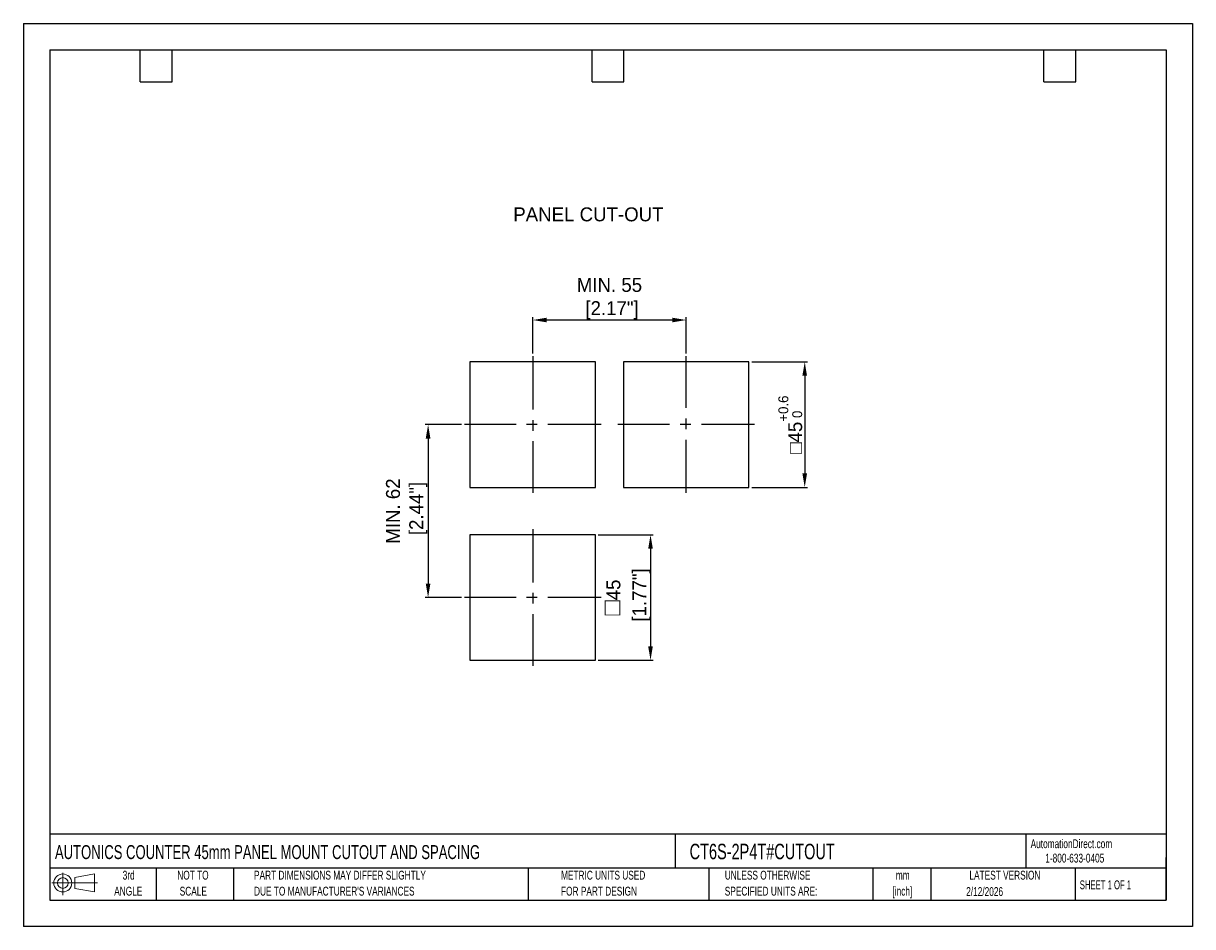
# Model space of a CAD drawing. Header units: millimetres. Extents: x 0 to 419, y 0 to 324.
import ezdxf

# ---------------------------------------------------------------- set-up
doc = ezdxf.new("R2010")
doc.units = ezdxf.units.MM
doc.header["$LTSCALE"] = 1.5
doc.header["$PDSIZE"] = -1
doc.linetypes.add('CENTERX2', pattern=[20.32, 12.7, -2.54, 2.54, -2.54])
doc.layers.add('CENTER', color=40, linetype='CENTERX2')
doc.layers.add('SLD-DEFPOINTS', color=7, linetype='Continuous')
doc.layers.add('DIMENSIONS', color=140, linetype='Continuous', lineweight=25)
doc.layers.add('TEXT', color=140, linetype='Continuous', lineweight=25)
doc.styles.add('SLDTEXTSTYLE0', font='TXT', dxfattribs={"width": 0.7})
doc.styles.add('SLDTEXTSTYLE1', font='TXT', dxfattribs={"width": 0.65})
doc.dimstyles.new('HOMPY_B', dxfattribs={"dimtxt": 5, "dimasz": 2.4, "dimexe": 1, "dimexo": 1, "dimgap": 1, "dimtad": 1, "dimdec": 1, "dimdsep": 46, "dimtxsty": 'Standard', "dimcen": 0, "dimclrd": 256, "dimclre": 256, "dimclrt": 2, "dimazin": 2, "dimtp": 0.1, "dimtm": 0.1, "dimtfac": 0.71, "dimtdec": 1, "dimtmove": 0, "dimatfit": 3, "dimfxl": 0, "dimlwd": -1, "dimlwe": -1, "dimarcsym": 0})
doc.dimstyles.new('HOMPY_B$0', dxfattribs={"dimtxt": 5, "dimasz": 2.4, "dimexe": 1, "dimexo": 1, "dimgap": 1, "dimtad": 1, "dimdec": 1, "dimdsep": 46, "dimtxsty": 'Standard', "dimcen": 0, "dimclrd": 256, "dimclre": 256, "dimclrt": 2, "dimazin": 2, "dimtp": 0.1, "dimtm": 0.1, "dimtfac": 0.71, "dimtdec": 1, "dimtmove": 0, "dimatfit": 3, "dimfxl": 0, "dimlwd": -1, "dimlwe": -1, "dimarcsym": 0})

# ---------------------------------------------------------------- blocks, each defined once
blk = doc.blocks.new('Block11')
at = {"color": 7, "linetype": 'Continuous', "lineweight": 18}
for p, q in [((0, 4.32), (16.31, 4.32)), ((3.88, 7.97), (3.88, 0)), ((8.22, 6.25), (15.26, 7.55)), ((8.22, 2.39), (8.22, 6.25)), ((15.26, 7.55), (15.26, 1.1)), ((8.22, 2.39), (15.26, 1.1))]:
    blk.add_line(p, q, dxfattribs=at)
for radius in [3.23, 1.93]:
    blk.add_circle((3.88, 4.32), radius, dxfattribs=at)
blk = doc.blocks.new('Block12')
at = {"layer": 'SLD-DEFPOINTS'}
blk.add_blockref('Block11', (0, 0), dxfattribs=at)
blk = doc.blocks.new('SW_NOTE_0_1')
at = {"layer": 'TEXT', "color": 0, "linetype": 'CENTERX2', "lineweight": 18, "char_height": 3.175, "attachment_point": 2, "style": 'SLDTEXTSTYLE0'}
for s, insert in [('mm', (4.27, 4.09)), ('[inch]', (4.14, -1.64))]:
    blk.add_mtext(s, dxfattribs=dict(at, insert=insert))
blk = doc.blocks.new('SW_NOTE_0_2')
at = {"layer": 'TEXT', "color": 0, "linetype": 'CENTERX2', "lineweight": 18, "char_height": 3.175, "attachment_point": 1, "style": 'SLDTEXTSTYLE0'}
for s, insert in [('UNLESS OTHERWISE', (0, 4.09)), ('SPECIFIED UNITS ARE:', (0, -1.64))]:
    blk.add_mtext(s, dxfattribs=dict(at, insert=insert))
blk = doc.blocks.new('SW_NOTE_0_3')
at = {"layer": 'TEXT', "color": 0, "linetype": 'CENTERX2', "lineweight": 18, "char_height": 3.175, "attachment_point": 1, "style": 'SLDTEXTSTYLE0'}
for s, insert in [('PART DIMENSIONS MAY DIFFER SLIGHTLY', (0, 4.09)), ("DUE TO MANUFACTURER'S VARIANCES", (0, -1.64))]:
    blk.add_mtext(s, dxfattribs=dict(at, insert=insert))
blk = doc.blocks.new('SW_NOTE_0_4')
at = {"layer": 'TEXT', "color": 0, "linetype": 'CENTERX2', "lineweight": 18, "char_height": 3.175, "attachment_point": 2, "style": 'SLDTEXTSTYLE0'}
for s, insert in [('NOT TO', (7.89, 4.09)), ('SCALE', (8.03, -1.64))]:
    blk.add_mtext(s, dxfattribs=dict(at, insert=insert))
blk = doc.blocks.new('SW_NOTE_0_5')
at = {"layer": 'TEXT', "color": 0, "linetype": 'CENTERX2', "lineweight": 18, "char_height": 3.175, "attachment_point": 2, "style": 'SLDTEXTSTYLE0'}
for s, insert in [('3rd', (3.47, 4.09)), ('ANGLE', (3.33, -1.64))]:
    blk.add_mtext(s, dxfattribs=dict(at, insert=insert))
blk = doc.blocks.new('SW_NOTE_0_6')
at = {"layer": 'TEXT', "color": 0, "linetype": 'CENTERX2', "lineweight": 18, "char_height": 3.175, "attachment_point": 1, "style": 'SLDTEXTSTYLE0'}
for s, insert in [('METRIC UNITS USED', (0, 4.09)), ('FOR PART DESIGN', (0, -1.64))]:
    blk.add_mtext(s, dxfattribs=dict(at, insert=insert))
blk = doc.blocks.new('*D23')
at = {"layer": 'Defpoints', "color": 0}
for p in [(182.57, 217.49), (182.57, 204.49), (237.57, 204.49)]:
    blk.add_point(p, dxfattribs=at)
at = {"layer": 'DIMENSIONS'}
for p, q in [((182.57, 205.49), (182.57, 218.49)), ((237.57, 205.49), (237.57, 218.49)), ((232.57, 217.49), (187.57, 217.49))]:
    blk.add_line(p, q, dxfattribs=at)
for points in [[(187.57, 218.32), (187.57, 216.66), (182.57, 217.49)], [(232.57, 218.32), (232.57, 216.66), (237.57, 217.49)]]:
    blk.add_solid(points, dxfattribs=at)
at = {"layer": 'DIMENSIONS', "insert": (210.07, 225.16), "char_height": 5, "attachment_point": 5}
blk.add_mtext('MIN. 55\\P [2.17"]', dxfattribs=at)
blk = doc.blocks.new('*D21')
at = {"layer": 'Defpoints', "color": 0}
for p in [(158.07, 179.99), (145.07, 117.99), (158.07, 117.99)]:
    blk.add_point(p, dxfattribs=at)
at = {"layer": 'DIMENSIONS'}
for p, q in [((157.07, 179.99), (144.07, 179.99)), ((145.07, 174.99), (145.07, 122.99)), ((157.07, 117.99), (144.07, 117.99))]:
    blk.add_line(p, q, dxfattribs=at)
for points in [[(144.23, 174.99), (145.9, 174.99), (145.07, 179.99)], [(144.23, 122.99), (145.9, 122.99), (145.07, 117.99)]]:
    blk.add_solid(points, dxfattribs=at)
at = {"layer": 'DIMENSIONS', "insert": (137.4, 148.99), "char_height": 5, "attachment_point": 5, "rotation": 90}
blk.add_mtext('MIN. 62\\P [2.44"]', dxfattribs=at)
blk = doc.blocks.new('*D22')
at = {"layer": 'Defpoints', "color": 0}
for p in [(260.07, 202.49), (260.07, 157.49), (280.07, 157.49)]:
    blk.add_point(p, dxfattribs=at)
at = {"layer": 'DIMENSIONS'}
for p, q in [((261.07, 202.49), (281.07, 202.49)), ((280.07, 197.49), (280.07, 162.49)), ((261.07, 157.49), (281.07, 157.49))]:
    blk.add_line(p, q, dxfattribs=at)
for points in [[(279.23, 197.49), (280.9, 197.49), (280.07, 202.49)], [(279.23, 162.49), (280.9, 162.49), (280.07, 157.49)]]:
    blk.add_solid(points, dxfattribs=at)
at = {"layer": 'DIMENSIONS', "insert": (274.92, 179.99), "char_height": 5, "attachment_point": 5, "rotation": 90}
blk.add_mtext('{\\Famgdt|c0;o}45{}{\\H0.71x;\\S+0.6^  0;}', dxfattribs=at)
blk = doc.blocks.new('*D24')
at = {"layer": 'Defpoints', "color": 0}
for p in [(205.07, 140.49), (205.07, 95.49), (224.8, 95.49)]:
    blk.add_point(p, dxfattribs=at)
at = {"layer": 'DIMENSIONS'}
for p, q in [((206.07, 140.49), (225.8, 140.49)), ((224.8, 135.49), (224.8, 100.49)), ((206.07, 95.49), (225.8, 95.49))]:
    blk.add_line(p, q, dxfattribs=at)
for points in [[(223.96, 135.49), (225.63, 135.49), (224.8, 140.49)], [(223.96, 100.49), (225.63, 100.49), (224.8, 95.49)]]:
    blk.add_solid(points, dxfattribs=at)
at = {"layer": 'DIMENSIONS', "insert": (216.16, 117.99), "char_height": 5, "attachment_point": 5, "rotation": 90}
blk.add_mtext('{\\fArial|b0|i0|c0|p34;\\H1.29167x;□}45\\P [1.77"]', dxfattribs=at)

msp = doc.modelspace()

# ---------------------------------------------------------------- linework, layer by layer
at = {"color": 7, "linetype": 'Continuous'}
for p, q in [((0, 323.85), (0, 0)), ((0, 323.85), (419.1, 323.85)), ((419.1, 323.85), (419.1, 0)), ((419.1, 0), (0, 0))]:
    msp.add_line(p, q, dxfattribs=at)
for p, q in [((160.07, 202.49), (160.07, 157.49)), ((205.07, 202.49), (160.07, 202.49)), ((205.07, 157.49), (205.07, 202.49)), ((215.07, 202.49), (215.07, 157.49)), ((260.07, 202.49), (215.07, 202.49)), ((260.07, 157.49), (260.07, 202.49)), ((160.07, 157.49), (205.07, 157.49)), ((215.07, 157.49), (260.07, 157.49)), ((160.07, 140.49), (160.07, 95.49)), ((205.07, 140.49), (160.07, 140.49)), ((205.07, 95.49), (205.07, 140.49)), ((160.07, 95.49), (205.07, 95.49))]:
    msp.add_line(p, q)
at = {"layer": 'CENTER'}
for p, q in [((182.57, 204.49), (182.57, 155.49)), ((237.57, 155.49), (237.57, 204.49)), ((207.07, 179.99), (158.07, 179.99)), ((262.07, 179.99), (213.07, 179.99)), ((182.57, 142.49), (182.57, 93.49)), ((207.07, 117.99), (158.07, 117.99))]:
    msp.add_line(p, q, dxfattribs=at)
at = {"layer": 'TEXT'}
for p, q in [((9.52, 314.32), (409.57, 314.32)), ((9.52, 314.32), (9.52, 9.52)), ((41.91, 302.89), (41.91, 314.32)), ((53.34, 302.89), (53.34, 314.32)), ((203.83, 302.89), (203.83, 314.32)), ((215.26, 302.89), (215.26, 314.32)), ((365.76, 302.89), (365.76, 314.32)), ((377.19, 302.89), (377.19, 314.32)), ((409.57, 314.32), (409.57, 9.52)), ((41.91, 302.89), (53.34, 302.89)), ((203.83, 302.89), (215.26, 302.89)), ((365.76, 302.89), (377.19, 302.89)), ((409.57, 33.19), (9.52, 33.19)), ((233.64, 33.19), (233.64, 20.95)), ((359.36, 33.19), (359.36, 20.95)), ((409.57, 9.52), (409.57, 24.77)), ((409.57, 20.95), (9.52, 20.95)), ((47.62, 20.95), (47.62, 9.52)), ((75.32, 20.95), (75.32, 9.52)), ((180.97, 20.95), (180.97, 9.52)), ((245.67, 20.95), (245.67, 9.52)), ((304.54, 20.95), (304.54, 9.52)), ((325.22, 20.95), (325.22, 9.52)), ((377.02, 20.95), (377.02, 9.52)), ((9.52, 9.52), (409.57, 9.52))]:
    msp.add_line(p, q, dxfattribs=at)

# ---------------------------------------------------------------- block references
at = {"layer": 'SLD-DEFPOINTS'}
msp.add_blockref('Block12', (10.26, 11.33), dxfattribs=at)
at = {"layer": 'TEXT', "linetype": 'CENTERX2', "lineweight": 18}
for name, p in [('SW_NOTE_0_5', (34.27, 15.95)), ('SW_NOTE_0_4', (52.89, 15.95)), ('SW_NOTE_0_3', (82.68, 15.95)), ('SW_NOTE_0_6', (192.72, 15.95)), ('SW_NOTE_0_2', (251.41, 15.95)), ('SW_NOTE_0_1', (310.93, 15.95))]:
    msp.add_blockref(name, p, dxfattribs=at)

# ---------------------------------------------------------------- texts
at = {"layer": 'TEXT'}
msp.add_text('PANEL CUT-OUT', height=5, dxfattribs=at).set_placement((175.6, 252.88))
at = {"layer": 'TEXT', "linetype": 'CENTERX2', "lineweight": 25, "attachment_point": 1, "style": 'SLDTEXTSTYLE0'}
for s, insert, char_height in [('CT6S-2P4T#CUTOUT', (238.81, 29.71), 5.5562), ('AUTONICS COUNTER 45mm PANEL MOUNT CUTOUT AND SPACING', (11.32, 29.22), 5)]:
    msp.add_mtext(s, dxfattribs=dict(at, insert=insert, char_height=char_height))
at = {"layer": 'TEXT', "linetype": 'CENTERX2', "lineweight": 18, "char_height": 3.175}
for s, insert, attachment_point, style in [('AutomationDirect.com', (361.04, 31.31), 1, 'SLDTEXTSTYLE0'), ('1-800-633-0405', (366.29, 26.16), 1, 'SLDTEXTSTYLE0'), ('LATEST VERSION', (351.83, 20.05), 2, 'SLDTEXTSTYLE0'), ('2/12/2026', (344.55, 14.16), 2, 'SLDTEXTSTYLE0'), ('SHEET 1 OF 1', (378.66, 16.58), 1, 'SLDTEXTSTYLE1')]:
    msp.add_mtext(s, dxfattribs=dict(at, insert=insert, attachment_point=attachment_point, style=style))

# ---------------------------------------------------------------- dimensions: what is measured, and where the dimension line sits
at = {"layer": 'DIMENSIONS'}
dim = msp.add_linear_dim(base=(182.57, 217.49), p1=(237.57, 204.49), p2=(182.57, 204.49), text='MIN. <>\\P[]', dimstyle='HOMPY_B$0', override={"dimasz": 5, "dimclrt": 256, "dimtol": 0, "dimlim": 0, "dimtp": 0.6, "dimtm": 0, "dimtfac": 0.71, "dimtdec": 2, "dimtolj": 0, "dimtzin": 8}, dxfattribs=at)
dim.commit()
dim.dimension.update_dxf_attribs({"geometry": '*D23', "text_midpoint": (210.07, 217.49), "dimtype": 160})
for base, p1, p2, text, picture, middle in [((280.07, 157.49), (260.07, 202.49), (260.07, 157.49), '{\\Famgdt|c0;o}<>{}{\\H0.71x;\\S+0.6^  0;}', '*D22', (280.07, 179.99)), ((145.07, 117.99), (158.07, 179.99), (158.07, 117.99), 'MIN. <>\\P[]', '*D21', (145.07, 148.99))]:
    dim = msp.add_linear_dim(base=base, p1=p1, p2=p2, angle=90, text=text, dimstyle='HOMPY_B$0', override={"dimasz": 5, "dimclrt": 256, "dimtol": 0, "dimlim": 0, "dimtp": 0.6, "dimtm": 0, "dimtfac": 0.71, "dimtdec": 2, "dimtolj": 0, "dimtzin": 8}, dxfattribs=at)
    dim.commit()
    dim.dimension.update_dxf_attribs({"geometry": picture, "text_midpoint": middle, "dimtype": 160})
dim = msp.add_linear_dim(base=(224.8, 95.49), p1=(205.07, 140.49), p2=(205.07, 95.49), angle=90, text='{\\fArial|b0|i0|c0|p34;\\H1.29167x;□}<>\\P[]', dimstyle='HOMPY_B', override={"dimasz": 5, "dimclrt": 256}, dxfattribs=at)
dim.commit()
dim.dimension.update_dxf_attribs({"geometry": '*D24', "text_midpoint": (216.16, 117.99)})

doc.saveas('drawing.dxf')
